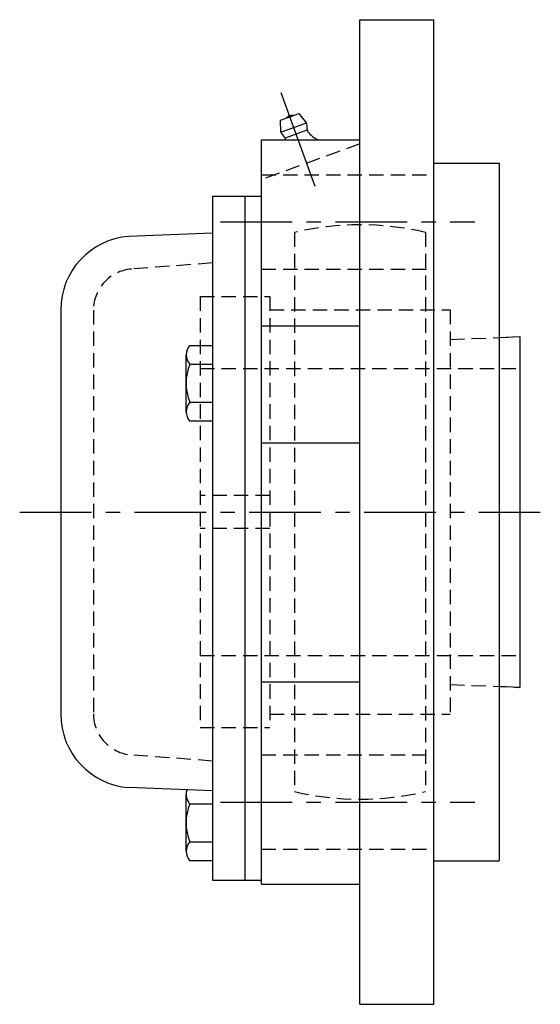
# Model space of a CAD drawing. Extents: x -130 to 297, y -130 to 297.
# Tile 5 of 6: x 170 to 297, y -120 to 120. Entities that reach past the tile are written whole.
import ezdxf

# ---------------------------------------------------------------- set-up
doc = ezdxf.new("R2010")
doc.units = 0
doc.header["$LTSCALE"] = 14
doc.linetypes.add('CENTER', pattern=[2, 1.25, -0.25, 0.25, -0.25])
doc.linetypes.add('HIDDEN', pattern=[0.375, 0.25, -0.125])
doc.layers.get('0').update_dxf_attribs({"linetype": 'CONTINUOUS'})
doc.layers.add('CENTER', color=1, linetype='CENTER')
doc.layers.add('HIDDEN', color=3, linetype='HIDDEN')

msp = doc.modelspace()

# ---------------------------------------------------------------- linework, layer by layer
for p, q in [((253, 120), (271, 120)), ((253, -120), (253, 120)), ((271, -120), (271, 120)), ((233.66, 95.47), (238.17, 97.11)), ((239.94, 94.88), (238.17, 97.11)), ((233.74, 92.62), (233.66, 95.47)), ((233.74, 92.62), (239.94, 94.88)), ((240.07, 93.07), (234.8, 91.15)), ((229, -90.71), (229, 90.71)), ((229, 90.71), (253, 90.71)), ((271, 85), (287, 85)), ((287, 85), (287, -85)), ((217, 77), (217, -89.76)), ((217, 77), (229, 77)), ((225, -89.76), (225, 77)), ((217, 68), (196.64, 67.18)), ((180, 49.23), (180, -49.23)), ((229, 45.38), (253, 45.38)), ((287, 42.54), (292, 42.75)), ((292, 42.75), (292, -42.75)), ((211.5, 40.62), (217, 40.62)), ((210.6, 24.45), (210.6, 38.31)), ((211.5, 36), (217, 36)), ((211.5, 26.76), (217, 26.76)), ((217, 22.14), (211.5, 22.14)), ((229, 16.82), (253, 16.82)), ((229, -41.36), (253, -41.36)), ((292, -42.75), (287, -42.54)), ((217, -68), (196.64, -67.18)), ((210.6, -82.69), (210.6, -68.83)), ((211.5, -71.14), (217, -71.14)), ((211.5, -80.38), (217, -80.38)), ((217, -85), (211.5, -85)), ((271, -85), (287, -85)), ((217, -89.76), (229, -89.76)), ((229, -90.71), (253, -90.71)), ((253, -120), (271, -120))]:
    msp.add_line(p, q)
for centre, radius, start, end in [((236.35, 95.08), 1.59, 74.1961, 145.8039), ((236.84, 93.75), 3.3, 352.9467, 20), ((236.84, 93.75), 3.3, 200, 227.0533), ((234.04, 90.75), 0.8, 4.7843, 47.0533), ((240.91, 93.25), 0.8, 172.9467, 215.2157), ((245.15, 96.24), 6, 215.2157, 247.2616), ((228.86, 90.31), 6, 3.7876, 4.7843), ((198, 49.23), 18, 94.3432, 180), ((214, 38.31), 3.4, 137.2653, 222.7347), ((222.83, 31.38), 12.24, 157.8237, 202.1763), ((214, 24.45), 3.4, 137.2653, 222.7347), ((198, -49.23), 18, 180, 265.6568), ((214, -68.83), 3.4, 163.0896, 222.7347), ((222.83, -75.76), 12.24, 157.8237, 202.1763), ((214, -82.69), 3.4, 137.2653, 222.7347)]:
    msp.add_arc(centre, radius, start, end)
at = {"layer": 'CENTER', "linetype": 'CONTINUOUS'}
msp.add_line((242.07, 79.37), (233.76, 102.21), dxfattribs=at)
at = {"layer": 'CENTER'}
for p, q in [((253, -80), (253, 80)), ((219, 70.71), (281, 70.71)), ((170, 0), (297, 0)), ((219, -70.71), (281, -70.71))]:
    msp.add_line(p, q, dxfattribs=at)
at = {"layer": 'HIDDEN'}
for p, q in [((253, 89.74), (229, 81)), ((229, 82.21), (271, 82.21)), ((237, 68.15), (237, -68.15)), ((269, 68.15), (269, -68.15)), ((217, 60.7), (197.24, 59.2)), ((229, 59.21), (271, 59.21)), ((214, 52.5), (214, -52.5)), ((214, 52.5), (231, 52.5)), ((231, 52.5), (231, -52.5)), ((188, 49.23), (188, -49.23)), ((231, 49.25), (275, 49.25)), ((275, 49.25), (275, -49.25)), ((275, 42.04), (292, 42.75)), ((292, 42.75), (292, -42.75)), ((214, 35), (292, 35)), ((231, 4), (214, 4)), ((231, -4), (214, -4)), ((214, -35), (292, -35)), ((275, -42.04), (292, -42.75)), ((231, -49.25), (275, -49.25)), ((214, -52.5), (231, -52.5)), ((217, -60.7), (197.24, -59.2)), ((229, -59.21), (271, -59.21)), ((229, -82.21), (271, -82.21))]:
    msp.add_line(p, q, dxfattribs=at)
for centre, radius, start, end in [((253, 0), 70, 76.787, 103.213), ((198, 49.23), 10, 94.3432, 180), ((198, -49.23), 10, 180, 265.6568), ((253, 0), 70, 256.787, 283.213)]:
    msp.add_arc(centre, radius, start, end, dxfattribs=at)

doc.saveas('drawing.dxf')
